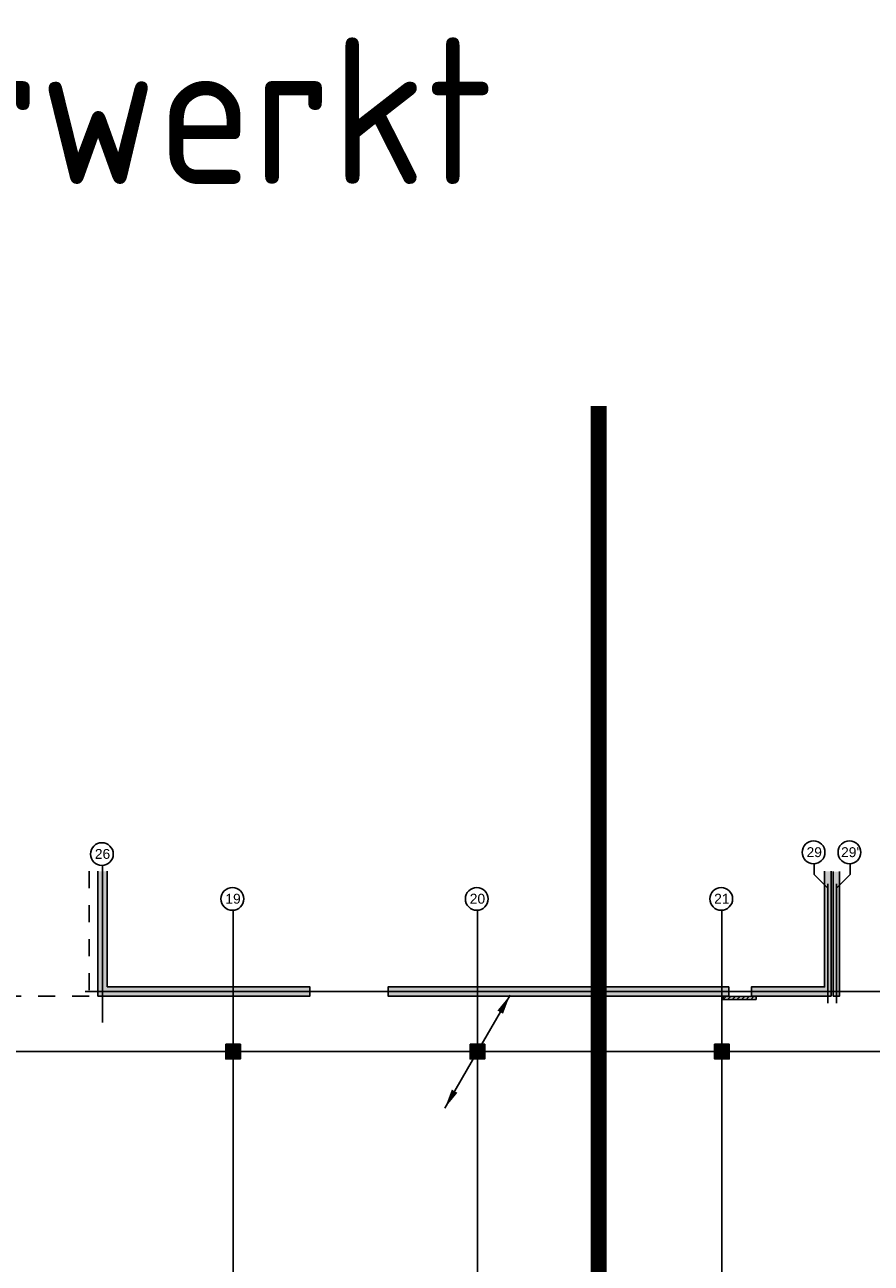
# Model space of a CAD drawing. Header units: millimetres. Extents: x -38031 to 110605, y -22066 to 88711.
# Tile 149 of 150: x 47969 to 73945, y 50701 to 88711. Entities that reach past the tile are written whole.
import ezdxf

# ---------------------------------------------------------------- set-up
doc = ezdxf.new("R2010")
doc.units = ezdxf.units.MM
doc.header["$LTSCALE"] = 50
doc.set_wipeout_variables(frame=1)
doc.linetypes.add('STYLE_01', pattern=[0.41664, 0.20828, -0.20836])
doc.linetypes.add('STYLE_06', pattern=[1.04164, 0.625, -0.20828, 0.06943, -0.13893])
for name, color, linetype in [('AL$1A---_ALGEMEEN', 8, 'Continuous'), ('AM$1A---_ARCERING', 8, 'Continuous'), ('AT$1A---_TEKST070', 8, 'Continuous'), ('Bouwkundig', 8, 'Continuous'), ('EL6121--', 3, 'Continuous'), ('EL6511--', 3, 'Continuous'), ('kaderscheiding', 9, 'Continuous'), ('stramien', 1, 'Continuous')]:
    doc.layers.add(name, color=color, linetype=linetype)
doc.styles.add('Arial', font='ARIAL.TTF')
doc.styles.add('BURO-018', font='iso.shx', dxfattribs={"height": 90})

# ---------------------------------------------------------------- blocks, each defined once
blk = doc.blocks.new('E00170')
at = {"color": 0, "linetype": 'Continuous'}
for q in [(5, 8.66), (-5, -8.66)]:
    blk.add_line((0, 0), q, dxfattribs=at)
for points in [[(5, 8.66, 0, 1, 0), (3.5, 6.06, 1, 1, 0)], [(-5, -8.66, 0, 1, 0), (-3.5, -6.06, 1, 1, 0)]]:
    blk.add_lwpolyline(points, format="xyseb", dxfattribs=at)
at = {"color": 0, "const_width": 0.5}
blk.add_lwpolyline([(-0.25, 0, 1), (0.25, 0, 1)], format="xyb", close=True, dxfattribs=at)
at = {"color": 0, "linetype": 'Continuous'}
blk.add_circle((0, 0), 0.5, dxfattribs=at)
blk = doc.blocks.new('kolom 450')
at = {"layer": 'AM$1A---_ARCERING', "linetype": 'Continuous', "lineweight": 0}
blk.add_hatch(color=256, dxfattribs=at).paths.add_polyline_path([(-225, 225), (225, 225), (225, -225), (-225, -225)])
at = {"layer": 'AL$1A---_ALGEMEEN', "color": 0}
blk.add_lwpolyline([(-225, 225), (225, 225), (225, -225), (-225, -225)], close=True, dxfattribs=at)
blk = doc.blocks.new('Group-92')
at = {"color": 0}
blk.add_wipeout([(14049, 30215), (14049, 30315), (13949, 30315), (13139, 30315), (13039, 30315), (13039, 30215)], dxfattribs=at).dxf.layer = 'AL$1A---_ALGEMEEN'
at = {"layer": 'AM$1A---_ARCERING', "linetype": 'Continuous', "lineweight": 5}
h = blk.add_hatch(dxfattribs=at)
h.set_pattern_fill('KALKZANDSTEEN', color=256, style=0, pattern_type=2)
h.set_pattern_definition([(45, (0, 0), (70.71068, -70.71068), [])])
h.paths.add_polyline_path([(14049, 30215), (14049, 30315), (13949, 30315), (13139, 30315), (13039, 30315), (13039, 30215)])
at = {"layer": 'AL$1A---_ALGEMEEN', "color": 0}
blk.add_lwpolyline([(14049, 30215), (14049, 30315), (13949, 30315), (13139, 30315), (13039, 30315), (13039, 30215)], close=True, dxfattribs=at)
blk = doc.blocks.new('200254 W 210e 19-03-2008')
at = {"layer": 'AM$1A---_ARCERING', "linetype": 'Continuous', "lineweight": 0}
for points in [[(20044.65, 4199.55), (20044.65, 4270.59), (20039.05, 4270.59), (20039.05, 4193.95), (20169.15, 4193.95), (20169.15, 4199.55)], [(20489.05, 4193.95), (20489.05, 4270.59), (20485.05, 4270.59), (20485.05, 4199.55), (20440.15, 4199.55), (20440.15, 4193.95)], [(20490.25, 4193.95), (20490.25, 4270.35), (20494.25, 4270.35), (20494.25, 4193.95)], [(20426.15, 4199.55), (20217.15, 4199.55), (20217.15, 4193.95), (20426.15, 4193.95)]]:
    blk.add_hatch(color=256, dxfattribs=at).paths.add_polyline_path(points)
at = {"layer": 'AL$1A---_ALGEMEEN'}
for p, q in [((20044.65, 4199.55), (20044.65, 4270.59)), ((20487.05, 4260.21), (20478.65, 4268.61)), ((20490.25, 4193.95), (20490.25, 4270.35)), ((20500.65, 4268.61), (20492.25, 4260.21))]:
    blk.add_line(p, q, dxfattribs=at)
at = {"layer": 'AL$1A---_ALGEMEEN', "linetype": 'Continuous'}
blk.add_line((20489.05, 4193.95), (20489.05, 4270.59), dxfattribs=at)
at = {"layer": 'AL$1A---_ALGEMEEN', "linetype": 'STYLE_01'}
blk.add_lwpolyline([(20033.65, 4270.59), (20033.65, 4193.94), (19918.11, 4193.94), (19918.11, 4100.54), (19909.65, 4100.54), (19800.83, 4100.55), (19800.83, 4193.95), (19235.75, 4193.95)], dxfattribs=at)
at = {"layer": 'AL$1A---_ALGEMEEN', "flags": 128}
for points in [[(20039.05, 4270.59), (20039.05, 4193.95), (20169.15, 4193.95), (20169.15, 4199.55), (20044.65, 4199.55)], [(20494.25, 4270.35), (20494.25, 4193.95), (20490.25, 4193.95)]]:
    blk.add_lwpolyline(points, dxfattribs=at)
at = {"layer": 'AL$1A---_ALGEMEEN', "linetype": 'Continuous', "flags": 128}
blk.add_lwpolyline([(20485.05, 4270.59), (20485.05, 4199.55), (20440.15, 4199.55), (20440.15, 4193.95), (20489.05, 4193.95)], dxfattribs=at)
at = {"layer": 'AL$1A---_ALGEMEEN', "linetype": 'Continuous'}
blk.add_lwpolyline([(20426.15, 4199.55), (20217.15, 4199.55), (20217.15, 4193.95), (20426.15, 4193.95)], close=True, dxfattribs=at)
at = {"layer": 'stramien'}
for p, q in [((20487.05, 4260.21), (20478.65, 4268.61)), ((20500.65, 4268.61), (20492.25, 4260.21))]:
    blk.add_line(p, q, dxfattribs=at)
at = {"layer": 'AL$1A---_ALGEMEEN', "xscale": 0.02, "yscale": 0.02, "zscale": 0.02}
for p in [(20121.95, 4159.85), (20271.95, 4159.85), (20421.95, 4159.85)]:
    blk.add_blockref('kolom 450', p, dxfattribs=at)
at = {"linetype": 'Continuous'}
for points in [[(20485.25, 4282.18), (20485.22, 4281.49), (20485.11, 4280.81), (20484.95, 4280.15), (20484.72, 4279.5), (20484.42, 4278.88), (20484.07, 4278.29), (20483.66, 4277.74), (20483.2, 4277.23), (20482.69, 4276.77), (20482.14, 4276.36), (20481.55, 4276.01), (20480.93, 4275.71), (20480.28, 4275.48), (20479.61, 4275.31), (20478.94, 4275.21), (20478.25, 4275.18), (20477.56, 4275.21), (20476.88, 4275.31), (20476.22, 4275.48), (20475.57, 4275.71), (20474.95, 4276.01), (20474.36, 4276.36), (20473.81, 4276.77), (20473.3, 4277.23), (20472.84, 4277.74), (20472.43, 4278.29), (20472.08, 4278.88), (20471.78, 4279.5), (20471.55, 4280.15), (20471.38, 4280.81), (20471.28, 4281.49), (20471.25, 4282.18), (20471.28, 4282.87), (20471.38, 4283.55), (20471.55, 4284.21), (20471.78, 4284.86), (20472.08, 4285.48), (20472.43, 4286.07), (20472.84, 4286.62), (20473.3, 4287.13), (20473.81, 4287.59), (20474.36, 4288), (20474.95, 4288.35), (20475.57, 4288.65), (20476.22, 4288.88), (20476.88, 4289.05), (20477.56, 4289.15), (20478.25, 4289.18), (20478.94, 4289.15), (20479.61, 4289.05), (20480.28, 4288.88), (20480.93, 4288.65), (20481.55, 4288.35), (20482.14, 4288), (20482.69, 4287.59), (20483.2, 4287.13), (20483.66, 4286.62), (20484.07, 4286.07), (20484.42, 4285.48), (20484.72, 4284.86), (20484.95, 4284.21), (20485.11, 4283.55), (20485.22, 4282.87)], [(20507.25, 4282.18), (20507.22, 4281.49), (20507.11, 4280.81), (20506.95, 4280.15), (20506.72, 4279.5), (20506.42, 4278.88), (20506.07, 4278.29), (20505.66, 4277.74), (20505.2, 4277.23), (20504.69, 4276.77), (20504.14, 4276.36), (20503.55, 4276.01), (20502.93, 4275.71), (20502.28, 4275.48), (20501.61, 4275.31), (20500.94, 4275.21), (20500.25, 4275.18), (20499.56, 4275.21), (20498.88, 4275.31), (20498.22, 4275.48), (20497.57, 4275.71), (20496.95, 4276.01), (20496.36, 4276.36), (20495.81, 4276.77), (20495.3, 4277.23), (20494.84, 4277.74), (20494.43, 4278.29), (20494.08, 4278.88), (20493.78, 4279.5), (20493.55, 4280.15), (20493.38, 4280.81), (20493.28, 4281.49), (20493.25, 4282.18), (20493.28, 4282.87), (20493.38, 4283.55), (20493.55, 4284.21), (20493.78, 4284.86), (20494.08, 4285.48), (20494.43, 4286.07), (20494.84, 4286.62), (20495.3, 4287.13), (20495.81, 4287.59), (20496.36, 4288), (20496.95, 4288.35), (20497.57, 4288.65), (20498.22, 4288.88), (20498.88, 4289.05), (20499.56, 4289.15), (20500.25, 4289.18), (20500.94, 4289.15), (20501.61, 4289.05), (20502.28, 4288.88), (20502.93, 4288.65), (20503.55, 4288.35), (20504.14, 4288), (20504.69, 4287.59), (20505.2, 4287.13), (20505.66, 4286.62), (20506.07, 4286.07), (20506.42, 4285.48), (20506.72, 4284.86), (20506.95, 4284.21), (20507.11, 4283.55), (20507.22, 4282.87)], [(20278.55, 4253.6), (20278.52, 4252.91), (20278.41, 4252.23), (20278.25, 4251.56), (20278.02, 4250.92), (20277.72, 4250.3), (20277.37, 4249.71), (20276.96, 4249.15), (20276.5, 4248.65), (20275.99, 4248.18), (20275.44, 4247.77), (20274.85, 4247.42), (20274.23, 4247.13), (20273.58, 4246.9), (20272.91, 4246.73), (20272.24, 4246.63), (20271.55, 4246.6), (20270.86, 4246.63), (20270.18, 4246.73), (20269.52, 4246.9), (20268.87, 4247.13), (20268.25, 4247.42), (20267.66, 4247.77), (20267.11, 4248.18), (20266.6, 4248.65), (20266.14, 4249.15), (20265.73, 4249.71), (20265.38, 4250.3), (20265.08, 4250.92), (20264.85, 4251.56), (20264.68, 4252.23), (20264.58, 4252.91), (20264.55, 4253.6), (20264.58, 4254.28), (20264.68, 4254.96), (20264.85, 4255.63), (20265.08, 4256.27), (20265.38, 4256.9), (20265.73, 4257.48), (20266.14, 4258.04), (20266.6, 4258.55), (20267.11, 4259.01), (20267.66, 4259.42), (20268.25, 4259.77), (20268.87, 4260.06), (20269.52, 4260.29), (20270.18, 4260.46), (20270.86, 4260.56), (20271.55, 4260.6), (20272.24, 4260.56), (20272.91, 4260.46), (20273.58, 4260.29), (20274.23, 4260.06), (20274.85, 4259.77), (20275.44, 4259.42), (20275.99, 4259.01), (20276.5, 4258.55), (20276.96, 4258.04), (20277.37, 4257.48), (20277.72, 4256.9), (20278.02, 4256.27), (20278.25, 4255.63), (20278.41, 4254.96), (20278.52, 4254.28)], [(20428.55, 4253.6), (20428.52, 4252.91), (20428.41, 4252.23), (20428.25, 4251.56), (20428.02, 4250.92), (20427.72, 4250.3), (20427.37, 4249.71), (20426.96, 4249.15), (20426.5, 4248.65), (20425.99, 4248.18), (20425.44, 4247.77), (20424.85, 4247.42), (20424.23, 4247.13), (20423.58, 4246.9), (20422.91, 4246.73), (20422.24, 4246.63), (20421.55, 4246.6), (20420.86, 4246.63), (20420.18, 4246.73), (20419.52, 4246.9), (20418.87, 4247.13), (20418.25, 4247.42), (20417.66, 4247.77), (20417.11, 4248.18), (20416.6, 4248.65), (20416.14, 4249.15), (20415.73, 4249.71), (20415.38, 4250.3), (20415.08, 4250.92), (20414.85, 4251.56), (20414.68, 4252.23), (20414.58, 4252.91), (20414.55, 4253.6), (20414.58, 4254.28), (20414.68, 4254.96), (20414.85, 4255.63), (20415.08, 4256.27), (20415.38, 4256.9), (20415.73, 4257.48), (20416.14, 4258.04), (20416.6, 4258.55), (20417.11, 4259.01), (20417.66, 4259.42), (20418.25, 4259.77), (20418.87, 4260.06), (20419.52, 4260.29), (20420.18, 4260.46), (20420.86, 4260.56), (20421.55, 4260.6), (20422.24, 4260.56), (20422.91, 4260.46), (20423.58, 4260.29), (20424.23, 4260.06), (20424.85, 4259.77), (20425.44, 4259.42), (20425.99, 4259.01), (20426.5, 4258.55), (20426.96, 4258.04), (20427.37, 4257.48), (20427.72, 4256.9), (20428.02, 4256.27), (20428.25, 4255.63), (20428.41, 4254.96), (20428.52, 4254.28)]]:
    blk.add_wipeout(points, dxfattribs=at).dxf.layer = 'AL$1A---_ALGEMEEN'
at = {"layer": 'stramien', "linetype": 'Continuous'}
for p, q in [((20478.65, 4275.36), (20478.65, 4268.61)), ((20500.65, 4275.36), (20500.65, 4268.61)), ((20271.95, 4246.78), (20271.95, 4240.03)), ((20421.95, 4246.78), (20421.95, 4240.03))]:
    blk.add_line(p, q, dxfattribs=at)
for centre in [(20478.25, 4282.18), (20500.25, 4282.18), (20271.55, 4253.6), (20421.55, 4253.6)]:
    blk.add_circle(centre, 7, dxfattribs=at)
at = {"layer": 'AL$1A---_ALGEMEEN', "xscale": 0.02, "yscale": 0.02, "zscale": 0.02}
blk.add_blockref('Group-92', (20161.97, 3587.45), dxfattribs=at)
at = {"layer": 'AT$1A---_TEKST070', "char_height": 6.061, "attachment_point": 2, "line_spacing_factor": 0.967741, "style": 'Arial'}
for s, insert in [('{\\C256;\\l29}', (20478.65, 4285.32)), ("{\\C256;\\l29'}", (20500.65, 4285.32)), ('{\\C256;\\l20}', (20271.95, 4256.74)), ('{\\C256;\\l21}', (20421.95, 4256.74))]:
    blk.add_mtext(s, dxfattribs=dict(at, insert=insert))
at = {"layer": 'stramien', "char_height": 6.061, "attachment_point": 2, "line_spacing_factor": 0.967741, "style": 'Arial'}
for s, insert in [('{\\C256;\\l29}', (20478.65, 4285.32)), ("{\\C256;\\l29'}", (20500.65, 4285.32)), ('{\\C256;\\l20}', (20271.95, 4256.74)), ('{\\C256;\\l21}', (20421.95, 4256.74))]:
    blk.add_mtext(s, dxfattribs=dict(at, insert=insert))
at = {"linetype": 'Continuous'}
for points in [[(20048.45, 4281.1), (20048.42, 4280.41), (20048.31, 4279.73), (20048.15, 4279.06), (20047.92, 4278.42), (20047.62, 4277.8), (20047.27, 4277.21), (20046.86, 4276.66), (20046.4, 4276.15), (20045.89, 4275.69), (20045.34, 4275.28), (20044.75, 4274.92), (20044.13, 4274.63), (20043.48, 4274.4), (20042.81, 4274.23), (20042.14, 4274.13), (20041.45, 4274.1), (20040.76, 4274.13), (20040.08, 4274.23), (20039.42, 4274.4), (20038.77, 4274.63), (20038.15, 4274.92), (20037.56, 4275.28), (20037.01, 4275.69), (20036.5, 4276.15), (20036.04, 4276.66), (20035.63, 4277.21), (20035.28, 4277.8), (20034.98, 4278.42), (20034.75, 4279.06), (20034.58, 4279.73), (20034.48, 4280.41), (20034.45, 4281.1), (20034.48, 4281.78), (20034.58, 4282.46), (20034.75, 4283.13), (20034.98, 4283.77), (20035.28, 4284.4), (20035.63, 4284.99), (20036.04, 4285.54), (20036.5, 4286.05), (20037.01, 4286.51), (20037.56, 4286.92), (20038.15, 4287.27), (20038.77, 4287.56), (20039.42, 4287.79), (20040.08, 4287.96), (20040.76, 4288.06), (20041.45, 4288.1), (20042.14, 4288.06), (20042.81, 4287.96), (20043.48, 4287.79), (20044.13, 4287.56), (20044.75, 4287.27), (20045.34, 4286.92), (20045.89, 4286.51), (20046.4, 4286.05), (20046.86, 4285.54), (20047.27, 4284.99), (20047.62, 4284.4), (20047.92, 4283.77), (20048.15, 4283.13), (20048.31, 4282.46), (20048.42, 4281.78)], [(20128.55, 4253.6), (20128.52, 4252.91), (20128.41, 4252.23), (20128.25, 4251.56), (20128.02, 4250.92), (20127.72, 4250.3), (20127.37, 4249.71), (20126.96, 4249.15), (20126.5, 4248.65), (20125.99, 4248.18), (20125.44, 4247.77), (20124.85, 4247.42), (20124.23, 4247.13), (20123.58, 4246.9), (20122.91, 4246.73), (20122.24, 4246.63), (20121.55, 4246.6), (20120.86, 4246.63), (20120.18, 4246.73), (20119.52, 4246.9), (20118.87, 4247.13), (20118.25, 4247.42), (20117.66, 4247.77), (20117.11, 4248.18), (20116.6, 4248.65), (20116.14, 4249.15), (20115.73, 4249.71), (20115.38, 4250.3), (20115.08, 4250.92), (20114.85, 4251.56), (20114.68, 4252.23), (20114.58, 4252.91), (20114.55, 4253.6), (20114.58, 4254.28), (20114.68, 4254.96), (20114.85, 4255.63), (20115.08, 4256.27), (20115.38, 4256.9), (20115.73, 4257.48), (20116.14, 4258.04), (20116.6, 4258.55), (20117.11, 4259.01), (20117.66, 4259.42), (20118.25, 4259.77), (20118.87, 4260.06), (20119.52, 4260.29), (20120.18, 4260.46), (20120.86, 4260.56), (20121.55, 4260.6), (20122.24, 4260.56), (20122.91, 4260.46), (20123.58, 4260.29), (20124.23, 4260.06), (20124.85, 4259.77), (20125.44, 4259.42), (20125.99, 4259.01), (20126.5, 4258.55), (20126.96, 4258.04), (20127.37, 4257.48), (20127.72, 4256.9), (20128.02, 4256.27), (20128.25, 4255.63), (20128.41, 4254.96), (20128.52, 4254.28)]]:
    blk.add_wipeout(points, dxfattribs=at).dxf.layer = 'AL$1A---_ALGEMEEN'
at = {"layer": 'stramien', "linetype": 'Continuous'}
for p, q in [((20041.85, 4274.28), (20041.85, 4267.53)), ((20121.95, 4246.78), (20121.95, 4240.03))]:
    blk.add_line(p, q, dxfattribs=at)
at = {"layer": 'stramien', "linetype": 'STYLE_06', "ltscale": 50}
for p, q in [((20041.85, 4177.81), (20041.85, 4274.11)), ((20489.05, 4193.95), (20489.05, 4270.59)), ((20490.25, 4193.95), (20490.25, 4270.35)), ((20487.05, 4189.66), (20487.05, 4262.95)), ((20492.25, 4189.66), (20492.25, 4262.95)), ((20121.95, 2703.35), (20121.95, 4240.03)), ((20271.95, 2703.35), (20271.95, 4240.03)), ((20421.95, 2703.35), (20421.95, 4240.03)), ((20031.15, 4196.75), (21069.22, 4196.75)), ((19004.75, 4159.85), (21069.14, 4159.85))]:
    blk.add_line(p, q, dxfattribs=at)
at = {"layer": 'stramien', "linetype": 'Continuous'}
for centre in [(20041.45, 4281.1), (20121.55, 4253.6)]:
    blk.add_circle(centre, 7, dxfattribs=at)
at = {"layer": 'AT$1A---_TEKST070', "char_height": 6.061, "attachment_point": 2, "line_spacing_factor": 0.967741, "style": 'Arial'}
for s, insert in [('{\\C256;\\l26}', (20041.85, 4284.24)), ('{\\C256;\\l19}', (20121.95, 4256.74))]:
    blk.add_mtext(s, dxfattribs=dict(at, insert=insert))
at = {"layer": 'stramien', "char_height": 6.061, "attachment_point": 2, "line_spacing_factor": 0.967741, "style": 'Arial'}
for s, insert in [('{\\C256;\\l26}', (20041.85, 4284.24)), ('{\\C256;\\l19}', (20121.95, 4256.74))]:
    blk.add_mtext(s, dxfattribs=dict(at, insert=insert))

msp = doc.modelspace()

# ---------------------------------------------------------------- linework, layer by layer
at = {"layer": 'kaderscheiding', "const_width": 500}
msp.add_lwpolyline([(65581, -21816), (65581, 77006)], dxfattribs=at)

# ---------------------------------------------------------------- texts
at = {"layer": 'EL6511--', "style": 'BURO-018'}
msp.add_text('BM verwerkt', height=4500, dxfattribs=at).set_placement((30346, 83824))

# ---------------------------------------------------------------- next in the draw order: block references
at = {"layer": 'Bouwkundig', "xscale": 50, "yscale": 50, "zscale": 50}
msp.add_blockref('200254 W 210e 19-03-2008', (-951737, -150797), dxfattribs=at)

# ---------------------------------------------------------------- next in the draw order: block references
at = {"layer": 'EL6121--', "xscale": 200, "yscale": 200, "zscale": 200}
msp.add_blockref('E00170', (61860, 57195), dxfattribs=at)

doc.saveas('drawing.dxf')
